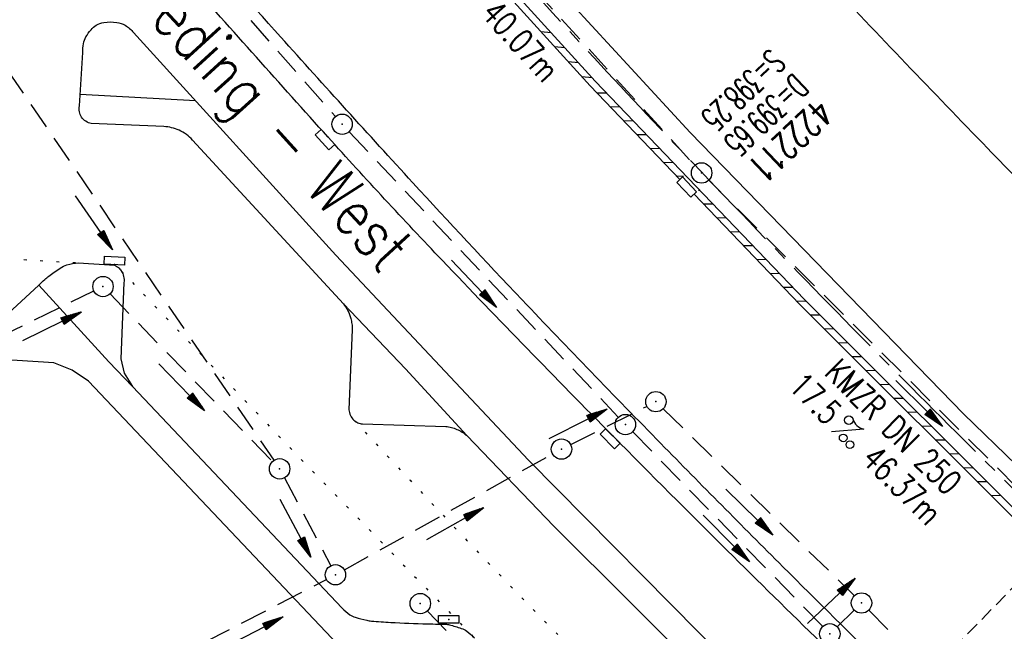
# Model space of a CAD drawing. Extents: x 450316 to 454644, y 428795 to 436505.
# Tile 185 of 256: x 451707 to 451779, y 434429 to 434474. Entities that reach past the tile are written whole.
import ezdxf
from ezdxf.enums import TextEntityAlignment as Align

# ---------------------------------------------------------------- set-up
doc = ezdxf.new("R2010")
doc.units = 0
doc.header["$LTSCALE"] = 2
doc.header["$MEASUREMENT"] = 0
for name, pattern in [('ACHSE', [5.5, 4, -0.5, 0.5, -0.5]), ('AUSGEZOGEN', [0]), ('GESTRICH-X2', [1.5, 1, -0.5]), ('GESTRICHELT', [0.75, 0.5, -0.25]), ('PUNKTX2_STR', [0.6, 0.1, -0.5])]:
    doc.linetypes.add(name, pattern=pattern)
doc.layers.get('0').update_dxf_attribs({"linetype": 'CONTINUOUS'})
for name, color, linetype in [('ACHSETOP', 1, 'ACHSE'), ('FBR', 8, 'CONTINUOUS'), ('HEKTOM', 1, 'GESTRICHELT'), ('KANAL', 7, 'GESTRICH-X2'), ('NUTZUNG', 8, 'PUNKTX2_STR'), ('PFEIL', 7, 'CONTINUOUS'), ('RINNE', 8, 'CONTINUOUS'), ('SCHACHTNR', 6, 'CONTINUOUS'), ('SCHRIFT', 7, 'AUSGEZOGEN'), ('SCHSYMBOL', 7, 'CONTINUOUS'), ('TEXTO', 4, 'CONTINUOUS'), ('TEXTU', 4, 'CONTINUOUS')]:
    doc.layers.add(name, color=color, linetype=linetype)
doc.styles.add('ROMANS', font='romans.shx', dxfattribs={"width": 0.8})

# ---------------------------------------------------------------- blocks, each defined once
blk = doc.blocks.new('GST')
at = {"color": 0}
blk.add_circle((0, 0), 0.75, dxfattribs=at)
blk.add_point((0, 0), dxfattribs=at)
blk = doc.blocks.new('10')
blk.add_blockref('GST', (0, 0))
blk = doc.blocks.new('PFEIL2')
at = {"color": 0}
for p, q in [((0.88, 0.002), (-2.401, -0.012)), ((0.881, -0.271), (0.879, 0.276)), ((0.879, 0.276), (2.429, 0.009)), ((0.911, 0.27), (0.879, 0.265)), ((0.965, 0.261), (0.879, 0.246)), ((1.019, 0.252), (0.879, 0.228)), ((1.073, 0.242), (0.879, 0.209)), ((1.127, 0.233), (0.879, 0.191)), ((1.181, 0.224), (0.879, 0.172)), ((1.235, 0.214), (0.879, 0.154)), ((1.289, 0.205), (0.879, 0.135)), ((1.343, 0.196), (0.879, 0.117)), ((1.397, 0.187), (0.879, 0.098)), ((1.451, 0.177), (0.879, 0.08)), ((1.505, 0.168), (0.879, 0.061)), ((1.559, 0.159), (0.88, 0.043)), ((1.613, 0.149), (0.88, 0.024)), ((1.668, 0.14), (0.88, 0.006)), ((1.722, 0.131), (0.88, -0.013)), ((1.776, 0.121), (0.88, -0.031)), ((1.83, 0.112), (0.88, -0.05)), ((1.884, 0.103), (0.88, -0.068)), ((1.938, 0.094), (0.88, -0.087)), ((1.992, 0.084), (0.88, -0.105)), ((2.046, 0.075), (0.88, -0.124)), ((2.1, 0.066), (0.88, -0.142)), ((2.154, 0.056), (0.88, -0.161)), ((2.208, 0.047), (0.88, -0.179)), ((2.262, 0.038), (0.881, -0.198)), ((2.316, 0.029), (0.881, -0.216)), ((2.37, 0.019), (0.881, -0.235)), ((2.424, 0.01), (0.881, -0.253)), ((2.429, 0.009), (0.881, -0.271))]:
    blk.add_line(p, q, dxfattribs=at)
blk = doc.blocks.new('17')
blk.add_lwpolyline([(-0.755, -1.218), (0.748, -1.218), (0.748, -1.801), (-0.755, -1.801)], close=True)
blk.add_blockref('GST', (0, 0))
blk = doc.blocks.new('PROM')
blk.add_line((1.566, 1.817), (0.019, 0.015))
for centre, radius in [((0.317, 1.51), 0.317), ((0.943, 0.291), 0.283), ((1.645, 0.287), 0.283)]:
    blk.add_circle(centre, radius)
blk.add_arc((0.992, 2.682), 1.033, 239.14139, 303.35492)
blk = doc.blocks.new('30S')
at = {"color": 0}
for p, q in [((-0.751, -0.583), (-0.751, 0)), ((-0.751, 0), (0.751, 0)), ((0.751, 0), (0.751, -0.583)), ((0.751, -0.583), (-0.751, -0.583))]:
    blk.add_line(p, q, dxfattribs=at)
blk.add_point((0, 0), dxfattribs=at)
blk = doc.blocks.new('30')
at = {"color": 0}
for p, q in [((-0.75, -0.29), (-0.75, 0.293)), ((-0.75, 0.293), (0.753, 0.293)), ((0.753, 0.293), (0.753, -0.29)), ((0.753, -0.29), (-0.75, -0.29))]:
    blk.add_line(p, q, dxfattribs=at)
blk.add_point((0, 0), dxfattribs=at)

msp = doc.modelspace()

# ---------------------------------------------------------------- linework, layer by layer
at = {"layer": 'ACHSETOP', "flags": 128}
msp.add_lwpolyline([(451271.766, 435019.042, -0.000001), (451272.365, 435018.353, -0.000032), (451272.387, 435018.328), (451288.791, 434999.463, -0.000002), (451296.993, 434990.03, 0.000007), (451305.195, 434980.597, 0.000007), (451313.397, 434971.165, -0.000007), (451321.599, 434961.732, -0.000007), (451329.801, 434952.299, 0.000007), (451338.003, 434942.866, 0.000007), (451346.205, 434933.433, -0.000007), (451354.407, 434924.001, -0.000007), (451362.609, 434914.568, 0.000011), (451370.811, 434905.135, 0.000001), (451379.013, 434895.702, 0.000001), (451387.215, 434886.27), (451403.62, 434867.404), (451420.024, 434848.539), (451436.428, 434829.674, -0.000013), (451444.63, 434820.241, 0.000007), (451452.832, 434810.808, 0.000007), (451461.034, 434801.376, -0.000007), (451469.236, 434791.943, -0.000007), (451477.438, 434782.51, 0.000007), (451485.64, 434773.077, 0.000007), (451493.842, 434763.645, -0.000007), (451502.044, 434754.212, -0.000007), (451510.246, 434744.779, 0.000007), (451518.448, 434735.346, 0.000007), (451526.65, 434725.914, -0.000007), (451534.852, 434716.481, -0.000007), (451543.054, 434707.048, 0.000011), (451551.256, 434697.615, 0.000001), (451559.458, 434688.182, 0.000001), (451567.66, 434678.75), (451584.065, 434659.884, -0.000001), (451592.267, 434650.452, -0.000001), (451600.469, 434641.019, -0.000011), (451608.671, 434631.586, 0.000013), (451616.873, 434622.153), (451633.277, 434603.288), (451649.681, 434584.423, -0.000013), (451657.883, 434574.99, 0.000007), (451666.085, 434565.557, 0.000007), (451674.287, 434556.124, -0.000007), (451682.489, 434546.692, -0.000007), (451690.691, 434537.259, 0.000006), (451698.893, 434527.826), (451715.297, 434508.961, -0.000015), (451721.01, 434502.39, 0.000008), (451726.723, 434495.82, 0.000958), (451727.518, 434494.909, 0.000181), (451731.723, 434490.114, 0.003894), (451738.179, 434482.871, 0.00247), (451748.503, 434471.583, 0.003793), (451756.233, 434463.34, 0.003129), (451765.742, 434453.478, 0.00313), (451774.532, 434444.586, 0.003132), (451783.429, 434435.81, 0.003134), (451792.435, 434427.146, 0.003132), (451801.553, 434418.591, 0.003131), (451810.774, 434410.155, 0.00313), (451820.102, 434401.832, 0.003133), (451829.541, 434393.621, 0.003138), (451839.066, 434385.542, 0.003131), (451848.69, 434377.585, 0.003125), (451858.432, 434369.733, 0.003124), (451868.271, 434362.004, 0.00313), (451878.187, 434354.413, 0.003138), (451888.199, 434346.945, 0.003133), (451898.32, 434339.593, 0.003131), (451908.525, 434332.373, 0.003131), (451918.818, 434325.282, 0.003132), (451929.206, 434318.316, 0.003136), (451939.668, 434311.489, 0.00313), (451950.209, 434304.797, 0.003123), (451960.857, 434298.223, 0.003128), (451971.589, 434291.781, 0.003137), (451982.371, 434285.491, 0.003139), (451993.235, 434279.335, 0.003133), (452004.198, 434273.303, 0.003123), (452015.227, 434267.413, 0.003125), (452026.323, 434261.665, 0.003132), (452037.503, 434256.05, 0.003138), (452048.733, 434250.584, 0.003134), (452060.02, 434245.265, 0.003122), (452071.413, 434240.069, 0.003127), (452083.62, 434234.685, 0.003578), (452094.349, 434230.124, 0.002702), (452108.409, 434224.354, 0.004189), (452117.528, 434220.758, 0.00053), (452126.341, 434217.378, 0.001569), (452129.323, 434216.249, 0.000008), (452135.115, 434214.077, -0.000025), (452140.907, 434211.904), (452164.314, 434203.123, 0.000006), (452176.018, 434198.733, -0.000007), (452187.722, 434194.343), (452211.129, 434185.563), (452234.536, 434176.783, -0.000012), (452246.24, 434172.393, 0.000007), (452257.944, 434168.002, 0.000002), (452265.746, 434165.075, 0.000001), (452281.351, 434159.222, 0.000005), (452293.055, 434154.832, -0.000007), (452304.759, 434150.442, -0.000019), (452316.463, 434146.052, 0.000015), (452328.166, 434141.661, 0.000002), (452338.097, 434137.936, 0.000001), (452351.573, 434132.881, 0.000004), (452363.277, 434128.491, -0.000006), (452374.981, 434124.101, -0.00002), (452386.684, 434119.71, 0.00002), (452398.388, 434115.32, 0.000006), (452410.092, 434110.93, -0.000004), (452421.796, 434106.54, -0.000001), (452435.272, 434101.485, -0.000002), (452445.203, 434097.76, -0.000015), (452456.906, 434093.369, 0.000019), (452468.61, 434088.979, 0.000007), (452480.314, 434084.589, -0.000006), (452492.018, 434080.199, -0.000002), (452503.721, 434075.809, 0.000002), (452515.425, 434071.419, 0.000006), (452527.129, 434067.029, -0.000007), (452538.833, 434062.639, -0.000019), (452550.536, 434058.248, 0.000015), (452562.24, 434053.858, 0.000002), (452572.171, 434050.133, 0.000001), (452585.647, 434045.078, 0.000004), (452597.351, 434040.688, -0.000006), (452609.055, 434036.298, -0.00002), (452620.758, 434031.907, 0.00002), (452632.462, 434027.517, 0.000006), (452644.166, 434023.127, -0.000004), (452655.87, 434018.737, -0.000001), (452669.346, 434013.682, -0.000002), (452679.277, 434009.957, -0.000015), (452690.981, 434005.567, 0.000014), (452702.684, 434001.176, 0.000011), (452714.388, 433996.786, -0.000001), (452726.092, 433992.396, -0.000007), (452735.031, 433989.043, -0.000005), (452748.181, 433984.11, -0.000156), (452748.221, 433984.095, -0.000005), (452749.498, 433983.615, -0.004183), (452758.692, 433980.071, -0.002721), (452772.748, 433974.429, -0.005081), (452782.771, 433970.223, -0.003908), (452795.7, 433964.522, -0.003912), (452807.05, 433959.304, -0.003907), (452818.331, 433953.902, -0.003903), (452829.522, 433948.327, -0.003904), (452840.62, 433942.58, -0.003907), (452851.631, 433936.658, -0.003909), (452862.543, 433930.568, -0.003906), (452873.352, 433924.312, -0.003899), (452884.081, 433917.876, -0.003907), (452894.713, 433911.271, -0.003917), (452905.212, 433904.518, -0.003914), (452915.606, 433897.601, -0.003904), (452925.914, 433890.505, -0.003895), (452936.108, 433883.251, -0.003902), (452946.169, 433875.853, -0.003909), (452956.117, 433868.296, -0.003904), (452965.957, 433860.575, -0.003908), (452975.671, 433852.704, -0.00391), (452985.257, 433844.687, -0.003909), (452994.717, 433836.52, -0.003908), (453004.051, 433828.203, -0.003902), (453013.251, 433819.744, -0.003901), (453022.321, 433811.14, -0.003907), (453031.261, 433802.39, -0.003913), (453040.05, 433793.514, -0.003909), (453048.995, 433784.194, -0.00418), (453057.218, 433775.343, -0.003621), (453064.799, 433766.924, -0.003001), (453073.811, 433756.645, -0.003775), (453082.931, 433745.954, -0.004894), (453089.822, 433737.587, -0.004962), (453096.584, 433729.038, -0.003805), (453105.204, 433717.738, -0.003005), (453113.364, 433706.734, -0.003643), (453119.973, 433697.569, -0.004174), (453127.227, 433687.17, -0.004295), (453134.105, 433676.947, -0.003507), (453140.018, 433667.855, -0.002688), (453147.586, 433655.895, -0.003695), (453155.363, 433643.251, -0.00538), (453160.547, 433634.47, -0.005332), (453165.53, 433625.601, -0.003667), (453172.541, 433612.577, -0.002679), (453179.095, 433600.023, -0.003501), (453183.992, 433590.355, -0.004313), (453189.196, 433579.668, -0.003909), (453194.743, 433567.786, -0.003909), (453199.853, 433556.378, -0.003909), (453204.783, 433544.892, -0.003903), (453209.809, 433532.66, -0.004384), (453214.103, 433521.695, -0.003423), (453219.661, 433506.825, -0.005955), (453222.694, 433498.219, -0.000145), (453225.568, 433489.736, -0.000252), (453227.219, 433484.852, -0.000085), (453230.064, 433476.416, -0.000405), (453230.656, 433474.653, -0.003646), (453233.571, 433465.744, 0.00217), (453238.424, 433450.758, 0.000006), (453242.327, 433438.883, -0.000007), (453246.23, 433427.008, -0.000012), (453250.132, 433415.133, 0.000009), (453254.035, 433403.258, 0.003001), (453258.01, 433391.404, -0.003002), (453261.985, 433379.55, -0.003008), (453265.815, 433367.653, 0.003009), (453269.646, 433355.757, 0.00001), (453273.549, 433343.882, -0.000019), (453277.452, 433332.007), (453285.257, 433308.257, 0.000005), (453289.16, 433296.382, -0.000004), (453293.063, 433284.507, -0.000001), (453297.412, 433271.275, -0.000001), (453300.869, 433260.756, -0.00001), (453304.771, 433248.881, 0.000008), (453308.674, 433237.006, 0.000011), (453312.577, 433225.131, -0.000004), (453316.48, 433213.256, -0.000007), (453317.957, 433208.761, -0.000002), (453324.285, 433189.506, -0.00006), (453324.748, 433188.095, 0.000004), (453325.212, 433186.684, 0.001409), (453327.806, 433178.862, 0.000842), (453332.205, 433165.794, 0.002106), (453335.59, 433155.932, 0.001506), (453340.42, 433142.182, 0.001603), (453344.587, 433130.552, 0.001566), (453348.928, 433118.674, 0.00157), (453353.282, 433106.987, 0.001563), (453357.73, 433095.275, 0.001555), (453362.245, 433083.606, 0.001558), (453366.823, 433071.988, 0.001562), (453371.477, 433060.391, 0.001561), (453376.206, 433048.816, 0.001565), (453381.007, 433037.273, 0.001565), (453385.878, 433025.763, 0.001563), (453390.82, 433014.287, 0.001561), (453395.838, 433002.832, 0.001559), (453400.927, 432991.41, 0.00156), (453406.083, 432980.028, 0.001563), (453411.315, 432968.669, 0.001565), (453416.612, 432957.354, 0.001562), (453421.976, 432946.082, 0.001558), (453427.424, 432934.813, 0.001559), (453432.943, 432923.577, 0.001564), (453438.516, 432912.409, 0.001566), (453444.163, 432901.268, 0.001564), (453449.888, 432890.145, 0.001558), (453455.356, 432879.682, 0.001394), (453461.537, 432868.025, 0.001724), (453468.567, 432854.963, 0.002516), (453473.461, 432846.052, 0.001346), (453478.156, 432837.657, 0.000835), (453485.787, 432824.152, 0.000825), (453493.393, 432810.794, 0.001335), (453498.128, 432802.562, 0.002522), (453503.255, 432793.804, 0.001723), (453510.868, 432781.051, 0.001395), (453517.698, 432769.769, 0.001557), (453523.875, 432759.701, 0.001564), (453531.451, 432747.524, 0.002105), (453537.147, 432738.516, 0.001027), (453545.205, 432725.948, 0.001523), (453550.684, 432717.498, 0.000001), (453550.839, 432717.261, 0.000124), (453550.84, 432717.259, 0.000024), (453557.597, 432706.912, -0.000007), (453564.355, 432696.566, -0.000001), (453571.19, 432686.101, 0.000005), (453578.025, 432675.635, 0.000012), (453584.861, 432665.17, -0.000012), (453591.696, 432654.704, -0.000004), (453598.531, 432644.238, 0.000004), (453605.366, 432633.773, 0.000001), (453612.202, 432623.307, -0.000001), (453619.037, 432612.841, -0.000004), (453625.872, 432602.376, 0.000003), (453632.707, 432591.91), (453646.378, 432570.979, -0.000014), (453650.935, 432564.001, -0.000007), (453660.048, 432550.047, -0.002465), (453666.815, 432539.572, 0.002471), (453673.568, 432529.119, 0.002497), (453680.467, 432518.67, -0.002488), (453687.389, 432508.185, -0.000003), (453694.224, 432497.72, 0.000006), (453701.059, 432487.254), (453714.73, 432466.322, -0.000006), (453721.565, 432455.856, 0.000006), (453728.4, 432445.391, 0.000183), (453728.474, 432445.277, -0.000027), (453728.969, 432444.521, -0.003905), (453733.992, 432436.709, -0.002472), (453741.768, 432424.267, -0.005163), (453747.303, 432415.103, -0.003867), (453754.471, 432402.736, -0.003958), (453760.534, 432391.888, -0.003913), (453766.494, 432380.818, -0.003903), (453772.248, 432369.72, -0.003904), (453777.826, 432358.535, -0.003901), (453783.485, 432346.731, -0.004288), (453788.457, 432335.909, -0.003523), (453794.251, 432322.76, -0.004762), (453798.376, 432312.962, -0.001651), (453802.105, 432303.777, -0.002689), (453804.345, 432298.119, -0.001542), (453805.535, 432295.038, -0.000893), (453807.562, 432289.711, -0.005639), (453811.068, 432280.125, -0.003891), (453815.882, 432266.138, -0.00573), (453819.492, 432254.955, -0.005082), (453823.289, 432242.262, -0.004537), (453827.3, 432227.849, -0.006762), (453829.772, 432218.119, -0.001828), (453832.339, 432207.234, -0.002855), (453833.917, 432200.252, -0.000688), (453834.588, 432197.184, -0.000614), (453835.33, 432193.746, -0.005087), (453837.353, 432183.825, -0.003463), (453840.076, 432169.201, -0.004355), (453841.882, 432158.581, -0.003298), (453844.052, 432144.521, -0.003873), (453845.959, 432130.87, -0.004703), (453847.336, 432119.601, -0.004431), (453848.679, 432106.664, -0.004859), (453849.683, 432094.847, -0.001971), (453850.759, 432079.747, -0.003754), (453851.233, 432071.814, -0.000235), (453851.272, 432071.058, -0.000154), (453851.331, 432069.903, -0.005004), (453851.76, 432059.357, -0.003657), (453852.096, 432044.916, -0.006284), (453852.131, 432034.652, -0.00442), (453851.869, 432020.065, -0.004496), (453851.355, 432005.74, -0.005961), (453850.742, 431994.946, -0.004032), (453849.635, 431980.541, -0.005521), (453848.625, 431970.038, -0.000545), (453848.175, 431965.885, -0.00099), (453847.92, 431963.599, -0.002817), (453847.082, 431956.57, -0.001743), (453845.624, 431945.22, -0.004295), (453844.128, 431934.589, -0.003233), (453841.927, 431920.496, -0.003719), (453839.898, 431908.592, -0.003474), (453837.544, 431895.884, -0.003471), (453834.928, 431882.783, -0.003984), (453832.479, 431871.403, -0.002961), (453829.251, 431857.357, -0.00403), (453826.736, 431847.072, -0.001132), (453824.957, 431840.111, -0.001603), (453823.675, 431835.205, -0.002375), (453822.368, 431830.363, -0.001541), (453820.296, 431822.917, -0.005811), (453817.744, 431814.242, -0.003321), (453813.002, 431799.15, -0.004369), (453808.955, 431786.926, -0.004589), (453804.893, 431775.36, -0.004977), (453800.134, 431762.595, -0.00596), (453795.928, 431752.024, -0.002426), (453790.614, 431739.296, -0.004094), (453787.367, 431731.794, -0.000338), (453786.71, 431730.312, -0.000388), (453786.136, 431729.023, -0.004625), (453782.634, 431721.365, -0.002368), (453775.588, 431706.507, -0.004069), (453770.201, 431695.516, -0.003863), (453764.344, 431684.031, -0.004659), (453758.242, 431672.552, -0.005048), (453752.404, 431662.068, -0.002758), (453744.856, 431648.996, -0.004203), (453739.784, 431640.488, -0.000453), (453738.552, 431638.464, -0.00049), (453737.409, 431636.595, -0.004121), (453733.364, 431630.114, -0.00246), (453726.445, 431619.347, -0.006277), (453720.589, 431610.574, -0.004581), (453712.305, 431598.731, -0.005038), (453704.604, 431588.16, -0.005528), (453697.383, 431578.675, -0.004083), (453688.218, 431567.105, -0.005886), (453681.701, 431559.207, -0.001219), (453676.737, 431553.362, -0.002238), (453674.011, 431550.197, -0.001962), (453670.562, 431546.26, -0.001297), (453665.305, 431540.337, -0.004313), (453658.171, 431532.478, -0.003182), (453648.342, 431521.973, -0.004167), (453639.222, 431512.508, -0.00462), (453630.847, 431504.116, -0.002727), (453619.912, 431493.477, -0.004271), (453612.835, 431486.781, -0.000068), (453609.879, 431484.033, -0.000648), (453609.571, 431483.747, -0.000003), (453600.643, 431475.492, -0.000005), (453594.487, 431469.799), (453576.132, 431452.827), (453557.776, 431435.854), (453539.42, 431418.881), (453521.065, 431401.909, 0.000001), (453511.887, 431393.422, 0.000001), (453502.709, 431384.936, 0.000013), (453493.531, 431376.449, -0.000013), (453484.354, 431367.963, 0), (453475.176, 431359.477, 0), (453465.998, 431350.99), (453447.643, 431334.018, 0.000001), (453438.465, 431325.531, 0.000001), (453429.287, 431317.045, 0.000013), (453420.11, 431308.558, -0.000007), (453410.932, 431300.072, -0.000004), (453403.532, 431293.229, -0.000002), (453392.576, 431283.099, -0.00001), (453383.398, 431274.613, 0.000015), (453374.22, 431266.127, 0.000014), (453365.042, 431257.64, -0.000013), (453355.865, 431249.154, 0), (453343.628, 431237.839, -0.000001), (453337.509, 431232.181), (453319.154, 431215.209, 0.000001), (453309.976, 431206.722, 0.000001), (453300.798, 431198.236, 0.000013), (453291.621, 431189.749, -0.000013), (453282.443, 431181.263, -0.000001), (453273.265, 431172.777, -0.000001), (453264.087, 431164.29), (453245.732, 431147.318), (453227.376, 431130.345), (453209.02, 431113.372, 0.000014), (453199.843, 431104.885, -0.000009), (453190.665, 431096.399, -0.000019), (453181.487, 431087.913, 0.000019), (453172.309, 431079.427, 0.000009), (453163.132, 431070.941, -0.000008), (453153.954, 431062.454), (453135.598, 431045.481, 0.000009), (453134.861, 431044.799, 0.000002), (453130.417, 431040.69, 0.002804), (453126.112, 431036.664, 0.001372), (453117.381, 431028.361, 0.005333), (453110.158, 431021.305, 0.003613), (453099.686, 431010.703, 0.004216), (453091.364, 431002.01, 0.003913), (453082.552, 430992.499, 0.00391), (453074.199, 430983.197, 0.003911), (453065.996, 430973.768, 0.003912), (453057.937, 430964.207, 0.003915), (453050.034, 430954.528, 0.00391), (453042.286, 430944.729, 0.003905), (453034.682, 430934.798, 0.003908), (453027.235, 430924.75, 0.003912), (453019.954, 430914.598, 0.003918), (453012.829, 430904.328, 0.003918), (453005.866, 430893.947, 0.003907), (452999.072, 430883.467, 0.0039), (452992.431, 430872.865, 0.003908), (452985.952, 430862.152, 0.00392), (452979.661, 430851.374, 0.00392), (452973.542, 430840.502, 0.003904), (452967.571, 430829.493, 0.003903), (452961.774, 430818.394, 0.003916), (452956.17, 430807.245, 0.00392), (452950.739, 430796.004, 0.00391), (452945.472, 430784.651, 0.003904), (452940.385, 430773.223, 0.00391), (452935.485, 430761.733, 0.003913), (452930.764, 430750.166, 0.003909), (452926.22, 430738.514, 0.003913), (452921.858, 430726.792, 0.003918), (452917.686, 430715.017, 0.003913), (452913.698, 430703.178, 0.003909), (452909.892, 430691.264, 0.003904), (452906.273, 430679.293, 0.003908), (452902.844, 430667.279, 0.003914), (452899.604, 430655.212, 0.003911), (452896.55, 430643.086, 0.003914), (452893.686, 430630.913, 0.003917), (452891.016, 430618.707, 0.003911), (452890.732, 430617.306, 0.000237), (452886.248, 430594.167, 0.007575), (452884.76, 430585.792, 0.003906), (452882.249, 430569.49)], format="xyb", dxfattribs=at)
at = {"layer": 'FBR', "flags": 128}
for points in [[(450931.016, 435664.254, 0), (450939.285, 435645.95, 0.000057)], [(451603.01, 434662.96, 0.000001), (451617.472, 434646.366, 0.000004), (451625.68, 434636.948, -0.000005), (451633.887, 434627.531, -0.001388)], [(451676.637, 434578.302, 0.000293), (451682.896, 434571.1, 0.000386), (451691.187, 434561.586, -0.000516), (451699.478, 434552.072, -0.000007), (451702.592, 434548.491, -0.000002), (451714.328, 434534.995, -0.000013), (451719.617, 434528.912, 0.000006), (451731.034, 434515.782, 0.001158), (451739.241, 434506.388, 0.001021), (451748.595, 434495.774, 0.005189), (451753.965, 434489.831, 0.002363), (451765.954, 434476.96, 0.003767), (451777.926, 434464.419, 0.004725), (451787.639, 434454.584, 0.00341), (451796.413, 434445.984, 0.003395), (451805.342, 434437.468, 0.002203), (451814.08, 434429.319, 0.002471), (451821.936, 434422.128, 0.003279)], [(451770.491, 434426.07, -0.003012), (451762.872, 434433.596, -0.002525), (451753.883, 434442.675, -0.003837), (451743.672, 434453.254, -0.004782), (451735.628, 434461.88, -0.002353), (451725.908, 434472.606, -0.003159), (451718.758, 434480.674, -0.000124), (451708.108, 434492.851, -0.000283), (451703.451, 434498.184, -0.000021), (451689.801, 434513.836, -0.000106), (451687.129, 434516.901, -0.000119), (451678.908, 434526.341, -0.000118), (451670.586, 434535.906, -0.000489), (451660.859, 434547.114, 0.000604), (451652.969, 434556.2, 0.00012), (451645.215, 434565.104, -0.000133), (451637.46, 434574.009, -0.000002), (451625.436, 434587.823, -0.000008), (451622.011, 434591.759, -0.000011), (451615.343, 434599.421, 0.000012), (451608.675, 434607.083, 0.000049)], [(451606.076, 434610.069, 0.000009), (451592.722, 434625.406, 0.000162)]]:
    msp.add_lwpolyline(points, format="xyb", dxfattribs=at)
at = {"layer": 'FBR'}
for points in [[(451586.278, 434627.86, -0.000002), (451573.149, 434642.871, -0.000008)], [(451565.712, 434651.375, -0.000004), (451554.103, 434664.65, -0.000055)], [(451765.691, 434427.982, -0.002411), (451758.772, 434434.794, -0.001964), (451750.353, 434443.23, -0.004871), (451737.792, 434456.165, -0.007096), (451729.384, 434465.248, -0.001555), (451718.86, 434477.02, -0.00127), (451706.056, 434491.505, -0.000027), (451686.846, 434513.352, -0.000164), (451683.732, 434516.896, -0.000081), (451673.036, 434529.081, 0.000191), (451668.486, 434534.263, 0.000146), (451663.49, 434539.944, 0.000064), (451652.126, 434552.857, 0.000307), (451642.897, 434563.328, -0.000432), (451636.347, 434570.763, -0.000524)], [(452140.206, 434193.567, 0.000004), (452120.088, 434201.026, 0.00024)], [(451704.278, 434423.972, 0.001097), (451691.94, 434438, 0.000114), (451668.672, 434464.328, -0.000439), (451662.648, 434471.154, -0.000028), (451645.52, 434490.596, -0.000108), (451641.062, 434495.659)], [(451730.978, 434426.967), (451711.753, 434447.266), (451710.566, 434448.079), (451709.209, 434448.619), (451689.134, 434449.889, -0.036102), (451687.943, 434450.063, -0.036102), (451686.789, 434450.406, -0.055064), (451685.156, 434451.238, -0.055064), (451683.744, 434452.407), (451667.659, 434470.734), (451644.36, 434497.198)], [(451730.522, 434452.952), (451719.423, 434465.014, 0.051606), (451718.961, 434465.432, 0.051606), (451718.423, 434465.746, 0.047687), (451717.878, 434465.933, 0.047687), (451717.308, 434466.013), (451711.957, 434466.241, -0.101434), (451711.555, 434466.402, -0.101434), (451711.248, 434466.708, -0.100196), (451711.088, 434467.105, -0.100196), (451711.094, 434467.533), (451711.346, 434471.467, -0.06771), (451711.382, 434472.116, -0.082409), (451711.568, 434472.617, -0.051719), (451711.947, 434473.144, -0.066219), (451712.331, 434473.476, -0.110467), (451712.886, 434473.685, -0.068404), (451713.836, 434473.688, -0.102026), (451714.458, 434473.47, -0.082892), (451715.074, 434472.946), (451729.964, 434456.555), (451744.153, 434441.457), (451758.78, 434426.622)], [(451708.107, 434454.335), (451705.176, 434451.664, -0.043306), (451704.665, 434451.379, -0.043306), (451704.113, 434451.186, -0.038475), (451703.601, 434451.097, -0.038475), (451703.081, 434451.087), (451695.904, 434451.563, -0.046983), (451695.186, 434451.625, -0.092157), (451694.841, 434451.756, -0.025082), (451694.08, 434452.273, -0.033833), (451693.565, 434452.721, -0.027958), (451692.885, 434453.477, 0.029897), (451692.247, 434454.182, 0.021399), (451691.912, 434454.483, 0.012672), (451691.313, 434454.952, 0.096961), (451690.863, 434455.167, 0.057191), (451690.032, 434455.282), (451684.909, 434455.595, -0.045868), (451684.274, 434455.726, -0.045868), (451683.673, 434455.971, -0.048019), (451683.103, 434456.34, -0.048019), (451682.614, 434456.811, 0.048019)], [(451708.107, 434454.335, -0.015526), (451708.542, 434454.755, -0.023565), (451708.849, 434455.009, -0.007729), (451709.236, 434455.29, -0.006834), (451709.682, 434455.594, -0.075657), (451710.171, 434455.82, -0.047526), (451711.01, 434455.98), (451713.698, 434455.797, -0.063328), (451713.955, 434455.627, -0.063328), (451714.161, 434455.399, -0.09482), (451714.347, 434454.98, -0.09482), (451714.366, 434454.522), (451714.128, 434448.919), (451714.395, 434447.848), (451714.996, 434446.88), (451730.422, 434430.545, 0.045852), (451731, 434430.064, 0.078747), (451731.396, 434429.875, 0.014352), (451732.236, 434429.652, 0.035937), (451732.579, 434429.597, 0.009455), (451734.001, 434429.5, 0.005002), (451736.693, 434429.394, 0.005139), (451737.488, 434429.379, -0.007602), (451738.026, 434429.366, -0.053818), (451738.321, 434429.322, -0.01756), (451739.196, 434429.062, -0.076575), (451739.604, 434428.851, -0.046814), (451740.164, 434428.356)], [(451730.522, 434452.952, -0.050186), (451730.844, 434452.449, -0.050186), (451731.06, 434451.891, -0.034792), (451731.142, 434451.484, -0.034792), (451731.167, 434451.07), (451730.929, 434445.161, 0.098215), (451731.036, 434444.743, 0.098215), (451731.294, 434444.397, 0.078572), (451731.584, 434444.208, 0.078572), (451731.919, 434444.118), (451738.048, 434443.93, -0.040353), (451738.473, 434443.857, -0.040353), (451738.881, 434443.717, -0.040134), (451739.259, 434443.514, -0.040134), (451739.6, 434443.254, 0.040134)]]:
    msp.add_lwpolyline(points, format="xyb", dxfattribs=at)
for points in [[(452057.398, 434245.287), (452033.931, 434256.634), (452021.722, 434262.91), (452008.734, 434269.68), (451987.232, 434281.45), (451966.466, 434293.595), (451941.612, 434309.038), (451918.214, 434324.371), (451898.128, 434338.41), (451886.628, 434346.733), (451867.04, 434361.568), (451849.981, 434375.065), (451829.408, 434392.308), (451813.834, 434405.957), (451794.949, 434423.293), (451781.867, 434435.881), (451764.451, 434453.277), (451749.058, 434469.364), (451734.135, 434485.792), (451716.938, 434505.407), (451699.149, 434525.901), (451685.669, 434541.344), (451664.015, 434566.261), (451648.765, 434583.85)], [(451776.283, 434406.756), (451757.365, 434425.264), (451746.017, 434436.575), (451739.6, 434443.254)]]:
    msp.add_lwpolyline(points, dxfattribs=at)
at = {"layer": 'FBR', "flags": 128}
for points in [[(451657.072, 434577.992), (451672.819, 434559.839), (451688.76, 434541.583), (451720.372, 434505.223), (451737.226, 434486.017), (451756.05, 434465.579), (451776.155, 434444.86), (451795.676, 434425.947), (451815.05, 434408.083), (451831.988, 434393.278), (451848.219, 434379.663), (451866.537, 434365.124), (451887.455, 434349.138), (451903.482, 434337.587), (451924.973, 434322.807), (451946.153, 434309.036), (451967.093, 434296.108), (451987.583, 434284.113), (452010.568, 434271.469), (452030.249, 434261.222), (452052.79, 434250.199)], [(451711.15, 434468.409), (451719.626, 434467.935)], [(451714.996, 434446.88), (451713.251, 434448.683), (451708.107, 434454.335)], [(451730.522, 434452.952), (451735.095, 434448.184), (451739.6, 434443.254)]]:
    msp.add_lwpolyline(points, dxfattribs=at)
at = {"layer": 'HEKTOM'}
msp.add_line((451783.438, 434435.813), (451755.531, 434407.156), dxfattribs=at)
at = {"layer": 'KANAL'}
for p, q in [((451695.969, 434505.344), (451729.938, 434466.75)), ((451730.438, 434491.688), (451756.375, 434463.156)), ((451705.813, 434470.125), (451725.406, 434441.438)), ((451730.938, 434465.625), (451750.75, 434444.625)), ((451757.406, 434462.063), (451789.188, 434430.375)), ((451705.094, 434450.469), (451712.156, 434453.906)), ((451713.344, 434453.688), (451725.313, 434441.344)), ((451747.25, 434442.594), (451752.844, 434445.406)), ((451754.063, 434445.219), (451768.125, 434431.469)), ((451751.813, 434443.531), (451765.813, 434429.188)), ((451730.594, 434433.375), (451745.906, 434441.906)), ((451726.188, 434440.156), (451729.594, 434433.656)), ((451717.688, 434426.688), (451729.281, 434432.656)), ((451736.688, 434430.344), (451748.531, 434418.156)), ((451769.188, 434430.406), (451779.125, 434420.156))]:
    msp.add_line(p, q, dxfattribs=at)
msp.add_lwpolyline([(451766.86, 434429.181), (451768.116, 434430.405)], dxfattribs=at)
at = {"layer": 'NUTZUNG', "flags": 128}
for points in [[(451669.332, 434480.113), (451680.026, 434467.897), (451689.234, 434457.469), (451689.655, 434457.27), (451699.629, 434456.654), (451711.01, 434455.98)], [(451714.161, 434455.399), (451727.441, 434441.468), (451740.164, 434428.356)]]:
    msp.add_lwpolyline(points, dxfattribs=at)
msp.add_lwpolyline([(451731.294, 434444.397, 0.004138), (451742.382, 434432.631, 0.007114), (451748.985, 434425.933, 0.000094), (451756.382, 434418.643, 0.000114), (451762.499, 434412.619, 0.004341), (451767.745, 434407.545, 0.002334), (451777.627, 434398.237)], format="xyb", dxfattribs=at)
at = {"layer": 'RINNE'}
for p, q in [((451745.062, 434473.019), (451745.806, 434472.944)), ((451746.068, 434471.912), (451746.812, 434471.837)), ((451747.073, 434470.805), (451747.817, 434470.73)), ((451748.079, 434469.698), (451748.823, 434469.623)), ((451749.189, 434468.504), (451749.895, 434468.489)), ((451750.166, 434467.483), (451750.873, 434467.467)), ((451751.144, 434466.461), (451751.851, 434466.445)), ((451752.122, 434465.439), (451752.829, 434465.423)), ((451753.099, 434464.417), (451753.806, 434464.402)), ((451754.077, 434463.395), (451754.784, 434463.38)), ((451755.055, 434462.374), (451755.543, 434462.363)), ((451756.646, 434461.338), (451756.739, 434461.336)), ((451757.01, 434460.33), (451757.717, 434460.314)), ((451757.988, 434459.308), (451758.695, 434459.293)), ((451758.966, 434458.286), (451759.673, 434458.271)), ((451759.943, 434457.265), (451760.65, 434457.249)), ((451760.921, 434456.243), (451761.628, 434456.227)), ((451761.899, 434455.221), (451762.606, 434455.205)), ((451762.877, 434454.199), (451763.583, 434454.184)), ((451763.854, 434453.177), (451764.566, 434453.162)), ((451764.867, 434452.155), (451765.59, 434452.139)), ((451765.891, 434451.132), (451766.614, 434451.116)), ((451766.915, 434450.109), (451767.638, 434450.093)), ((451767.939, 434449.086), (451768.662, 434449.07)), ((451768.963, 434448.064), (451769.686, 434448.048)), ((451769.987, 434447.041), (451770.71, 434447.025)), ((451771.011, 434446.018), (451771.734, 434446.002)), ((451772.035, 434444.995), (451772.758, 434444.979)), ((451773.059, 434443.972), (451773.782, 434443.956)), ((451774.083, 434442.949), (451774.806, 434442.934)), ((451775.107, 434441.927), (451775.83, 434441.911)), ((451776.131, 434440.904), (451776.854, 434440.888)), ((451777.155, 434439.881), (451777.878, 434439.865)), ((451778.179, 434438.858), (451778.902, 434438.842))]:
    msp.add_line(p, q, dxfattribs=at)
for points in [[(451729.223, 434490.636), (451733.762, 434485.459), (451748.692, 434469.023), (451755.293, 434462.125)], [(451749.058, 434469.364), (451764.451, 434453.277), (451781.867, 434435.881), (451794.949, 434423.293), (451813.834, 434405.957), (451829.408, 434392.308), (451849.981, 434375.065)], [(451756.332, 434461.039), (451764.094, 434452.927), (451781.517, 434435.524), (451788.064, 434429.224)]]:
    msp.add_lwpolyline(points, dxfattribs=at)

# ---------------------------------------------------------------- block references
at = {"layer": 'PFEIL'}
for p, rotation in [((451712.158, 434458.939), 304.3236), ((451740.122, 434454.442), 313.3082), ((451709.053, 434451.287), 25.93), ((451718.608, 434446.825), 314.083), ((451772.89, 434445.629), 315.0795), ((451747.777, 434444.103), 26.6968), ((451760.387, 434437.628), 315.5852), ((451726.994, 434436.441), 297.7479), ((451738.739, 434436.759), 29.0835), ((451758.697, 434435.69), 314.3172), ((451766.418, 434431.076), 43.44728564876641), ((451723.938, 434428.779), 27.3463)]:
    msp.add_blockref('PFEIL2', p, dxfattribs=dict(at, rotation=rotation))
at = {"layer": 'SCHSYMBOL'}
for name, p, rotation in [('10', (451730.426, 434466.186), 312.4076), ('30S', (451729.384, 434465.248), 312.355446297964), ('17', (451756.886, 434462.598), 313.5842), ('30S', (451713.667, 434455.846), 177.2972003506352), ('10', (451712.825, 434454.233), 312.2392), ('10', (451753.521, 434445.755), 314.1436), ('10', (451751.274, 434444.069), 314.1236), ('30S', (451750.353, 434443.23), 314.8593568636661), ('10', (451746.573, 434442.261), 314.0125000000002), ('10', (451725.827, 434440.808), 313.2728000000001), ('10', (451729.932, 434433.005), 313.7418), ('10', (451768.653, 434430.929), 315.3429), ('10', (451736.18, 434430.886), 314.0657), ('10', (451766.323, 434428.657), 315.3395)]:
    msp.add_blockref(name, p, dxfattribs=dict(at, rotation=rotation))
msp.add_blockref('30', (451738.272, 434429.722), dxfattribs=at)
at = {"layer": 'TEXTU', "rotation": 315.0795}
msp.add_blockref('PROM', (451766.432, 434443.546), dxfattribs=at)

# ---------------------------------------------------------------- texts
at = {"layer": 'SCHACHTNR', "style": 'ROMANS'}
for s, height, width, p in [('S=398.25', 1.8, 0.6, (451761.938, 434471.813)), ('D=399.65', 1.8, 0.6, (451763.656, 434470)), ('422211', 2, 0.7, (451765.375, 434468.188))]:
    msp.add_text(s, height=height, rotation=223.5842, dxfattribs=dict(at, width=width)).set_placement(p)
at = {"layer": 'SCHRIFT', "style": 'ROMANS', "width": 0.8}
msp.add_text('T+R Greding - West', height=3.5, rotation=312.3697, dxfattribs=at).set_placement((451707.063, 434483.902))
at = {"layer": 'TEXTO', "style": 'ROMANS', "width": 0.75}
msp.add_text('KMZR DN 250', height=1.8, rotation=315.0795, dxfattribs=at).set_placement((451770.371, 434443.275), align=Align.CENTER)
at = {"layer": 'TEXTU', "style": 'ROMANS', "width": 0.75}
for s, rotation, p in [('40.07m', 312.2866, (451740.578, 434474.279)), ('17.5', 315.0795, (451763.194, 434446.791)), ('46.37m', 315.0795, (451768.569, 434441.416))]:
    msp.add_text(s, height=1.8, rotation=rotation, dxfattribs=at).set_placement(p)

doc.saveas('drawing.dxf')
